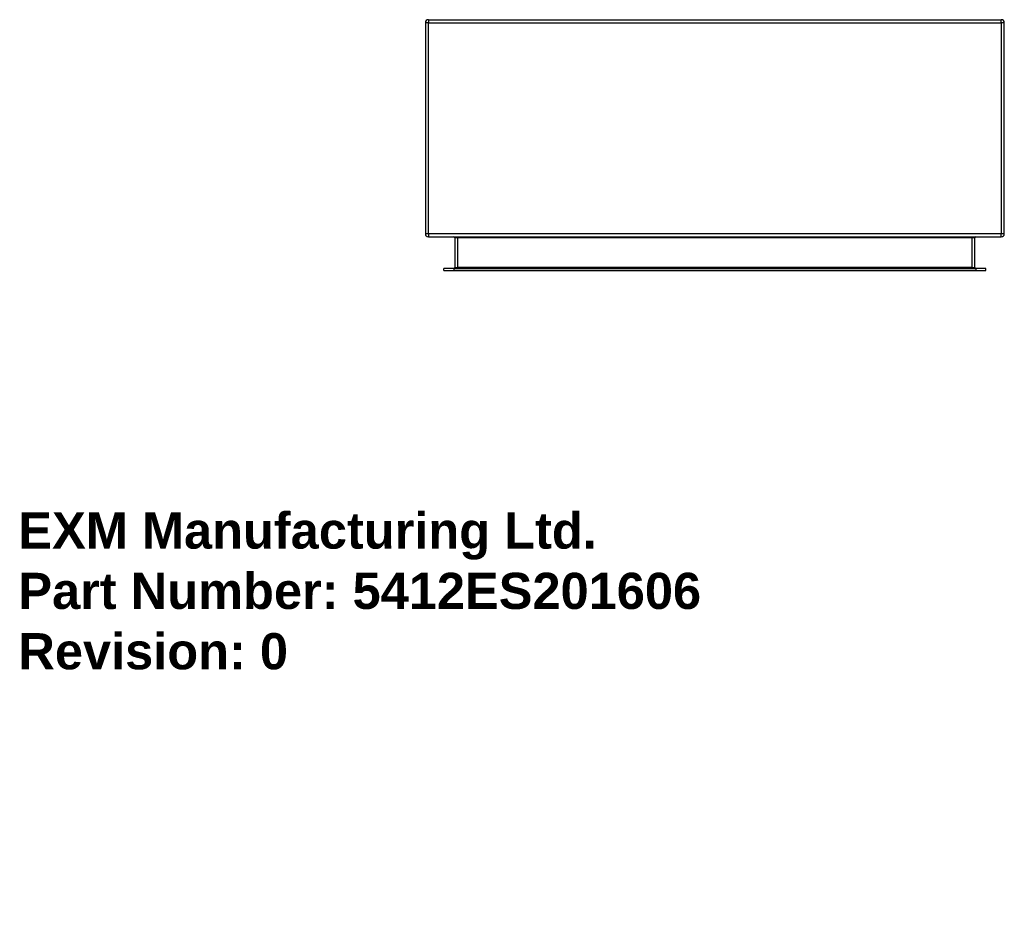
# Model space of a CAD drawing. Header units: inches. Extents: x 0 to 27.2, y -11 to 13.6.
import ezdxf

# ---------------------------------------------------------------- set-up
doc = ezdxf.new("R2010")
doc.units = ezdxf.units.IN
doc.header["$MEASUREMENT"] = 0
doc.layers.get('0').update_dxf_attribs({"lineweight": 25})
doc.layers.add('Visible Edges(ANSI)', color=7, linetype='Continuous', lineweight=25)
doc.layers.add('Visible Tangent Edges(ANSI)', color=7, linetype='Continuous', lineweight=25)
doc.styles.get("Standard").update_dxf_attribs({"font": 'arialbd.ttf'})

msp = doc.modelspace()

# ---------------------------------------------------------------- linework, layer by layer
at = {"layer": 'Visible Edges(ANSI)'}
for p, q in [((11.332, 13.614), (27.164, 13.614)), ((11.248, 13.53), (11.248, 7.698)), ((27.248, 7.698), (27.248, 13.53)), ((11.332, 7.614), (27.164, 7.614)), ((12.061, 7.583), (12.061, 6.767)), ((26.434, 6.767), (26.434, 7.583)), ((12.035, 6.736), (11.759, 6.736)), ((11.759, 6.683), (11.759, 6.736)), ((11.759, 6.683), (12.035, 6.683)), ((12.035, 6.736), (26.46, 6.736)), ((12.035, 6.683), (26.46, 6.683)), ((26.736, 6.736), (26.46, 6.736)), ((26.46, 6.683), (26.736, 6.683)), ((26.736, 6.683), (26.736, 6.736))]:
    msp.add_line(p, q, dxfattribs=at)
for centre, radius, start, end in [((11.332, 13.53), 0.084, 90, 180), ((27.164, 13.53), 0.084, 0, 90), ((11.332, 7.698), 0.084, 180, 270), ((27.164, 7.698), 0.084, 270, 0), ((12.03, 7.583), 0.031, 0, 90), ((26.465, 7.583), 0.031, 90, 180), ((12.03, 6.767), 0.031, 270, 0), ((26.465, 6.767), 0.031, 180, 270)]:
    msp.add_arc(centre, radius, start, end, dxfattribs=at)
at = {"layer": 'Visible Tangent Edges(ANSI)'}
for p, q in [((11.332, 13.614), (11.332, 13.53)), ((27.164, 13.53), (27.164, 13.614)), ((11.332, 13.53), (11.248, 13.53)), ((11.332, 7.698), (11.332, 13.53)), ((11.332, 13.53), (27.164, 13.53)), ((27.248, 13.53), (27.164, 13.53)), ((27.164, 13.53), (27.164, 7.698)), ((11.332, 7.698), (11.248, 7.698)), ((27.164, 7.698), (11.332, 7.698)), ((11.332, 7.698), (11.332, 7.614)), ((27.248, 7.698), (27.164, 7.698)), ((27.164, 7.614), (27.164, 7.698)), ((12.145, 7.583), (12.061, 7.583)), ((12.145, 7.614), (12.145, 7.583)), ((12.145, 6.767), (12.145, 7.583)), ((26.35, 7.583), (12.145, 7.583)), ((26.35, 7.583), (26.35, 7.614)), ((26.434, 7.583), (26.35, 7.583)), ((26.35, 7.583), (26.35, 6.767)), ((12.035, 6.736), (12.035, 6.683)), ((12.061, 6.767), (12.145, 6.767)), ((12.145, 6.767), (12.145, 6.736)), ((26.35, 6.767), (12.145, 6.767)), ((26.35, 6.736), (26.35, 6.767)), ((26.35, 6.767), (26.434, 6.767)), ((26.46, 6.736), (26.46, 6.683))]:
    msp.add_line(p, q, dxfattribs=at)

# ---------------------------------------------------------------- texts
at = {"insert": (0, 0), "char_height": 1, "attachment_point": 1}
msp.add_mtext_dynamic_manual_height_columns('EXM Manufacturing Ltd.\\PPart Number: 5412ES201606\\PRevision: 0', width=6.99098, gutter_width=1, heights=[0], dxfattribs=at).dxf.set("width", 100)

doc.saveas('drawing.dxf')
